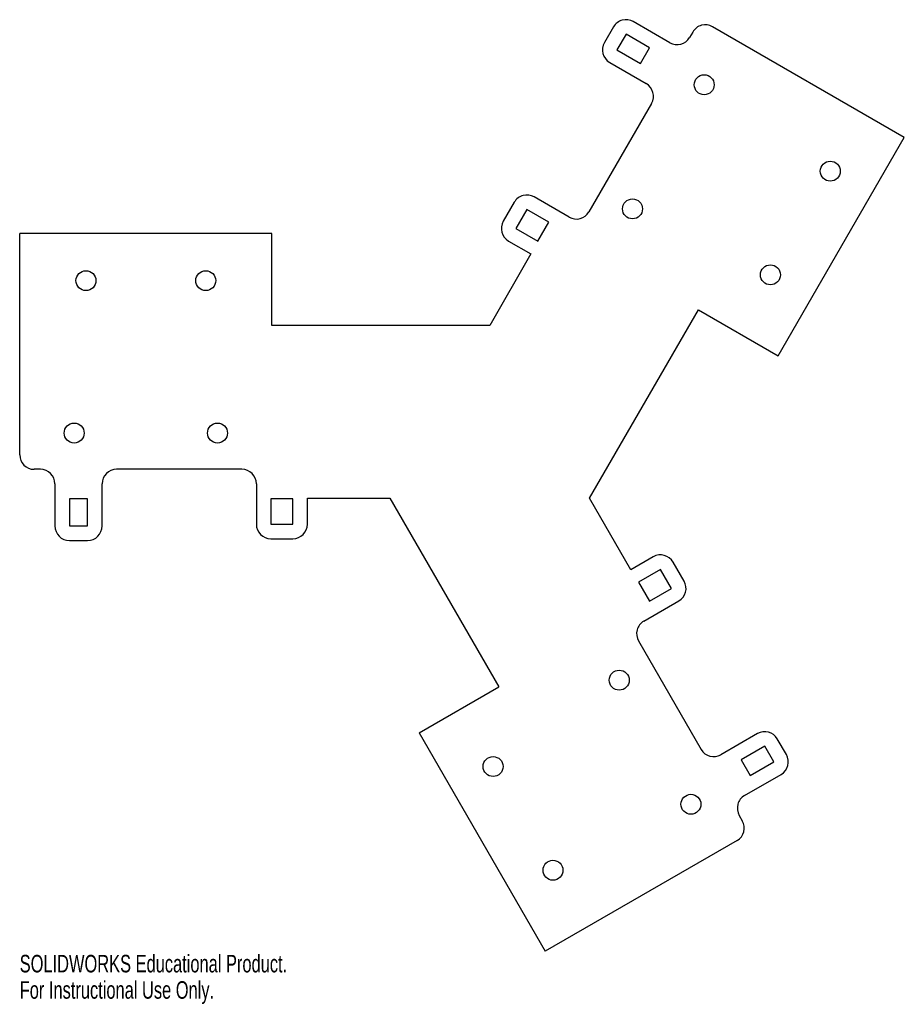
# Model space of a CAD drawing. Header units: millimetres. Extents: x -9 to 235, y -162 to 109.
import ezdxf

# ---------------------------------------------------------------- set-up
doc = ezdxf.new("R2010")
doc.units = ezdxf.units.MM
doc.styles.add('SLDTEXTSTYLE0', font='TXT', dxfattribs={"width": 0.7})

msp = doc.modelspace()

# ---------------------------------------------------------------- linework, layer by layer
at = {"color": 7, "linetype": 'Continuous', "lineweight": 25}
for p, q in [((170.58, 103.11), (160.52, 108.92)), ((155.05, 107.46), (152.55, 103.13)), ((176.9, 106.05), (176.05, 104.58)), ((235.19, 77.01), (182.36, 107.51)), ((158.52, 105.46), (156.02, 101.13)), ((165.01, 101.71), (158.52, 105.46)), ((156.02, 101.13), (162.51, 97.38)), ((162.51, 97.38), (165.01, 101.71)), ((154.02, 97.66), (164.08, 91.85)), ((165.55, 86.39), (148.3, 56.51)), ((200.44, 16.82), (235.19, 77.01)), ((142.83, 55.05), (133.2, 60.61)), ((127.74, 59.14), (124.71, 53.91)), ((131.2, 57.14), (128.18, 51.91)), ((137.26, 53.64), (131.2, 57.14)), ((128.18, 51.91), (134.24, 48.41)), ((134.24, 48.41), (137.26, 53.64)), ((-8.52, -10.47), (-8.52, 50.53)), ((60.98, 50.53), (-8.52, 50.53)), ((60.98, 25.2), (60.98, 50.53)), ((126.18, 48.44), (132.34, 44.88)), ((132.34, 44.88), (120.98, 25.2)), ((148.5, -22.47), (178.5, 29.49)), ((178.5, 29.49), (200.44, 16.82)), ((120.98, 25.2), (60.98, 25.2)), ((-2.82, -14.47), (-4.52, -14.47)), ((52.68, -14.47), (18.18, -14.47)), ((1.18, -18.47), (1.18, -30.09)), ((14.18, -30.09), (14.18, -18.47)), ((56.68, -18.47), (56.68, -29.59)), ((10.18, -22.59), (5.18, -22.59)), ((5.18, -22.59), (5.18, -30.09)), ((10.18, -30.09), (10.18, -22.59)), ((66.73, -22.59), (60.68, -22.59)), ((60.68, -22.59), (60.68, -29.59)), ((66.73, -29.59), (66.73, -22.59)), ((70.73, -22.47), (93.46, -22.47)), ((70.73, -29.59), (70.73, -22.47)), ((93.46, -22.47), (123.46, -74.43)), ((159.87, -42.16), (148.5, -22.47)), ((60.68, -29.59), (66.73, -29.59)), ((5.18, -30.09), (10.18, -30.09)), ((5.18, -34.09), (10.18, -34.09)), ((60.68, -33.59), (66.73, -33.59)), ((166.03, -38.6), (159.87, -42.16)), ((174.52, -45.3), (171.5, -40.06)), ((168.03, -42.06), (161.97, -45.56)), ((171.06, -47.3), (168.03, -42.06)), ((161.97, -45.56), (164.99, -50.8)), ((164.99, -50.8), (171.06, -47.3)), ((163.43, -56.32), (173.06, -50.76)), ((161.96, -61.79), (179.21, -91.67)), ((101.52, -87.1), (123.46, -74.43)), ((101.52, -87.1), (136.27, -147.29)), ((194.74, -87.32), (184.68, -93.13)), ((202.7, -93.11), (200.2, -88.78)), ((196.74, -90.78), (190.24, -94.53)), ((199.24, -95.11), (196.74, -90.78)), ((190.24, -94.53), (192.74, -98.86)), ((192.74, -98.86), (199.24, -95.11)), ((191.18, -104.39), (201.24, -98.58)), ((189.71, -109.85), (190.56, -111.32)), ((189.1, -116.79), (136.27, -147.29))]:
    msp.add_line(p, q, dxfattribs=at)
for centre in [(180.06, 91.52), (214.8, 67.71), (160.31, 57.31), (198.3, 39.13), (9.73, 37.53), (42.73, 37.53), (6.48, -4.47), (45.98, -4.47), (156.65, -72.59), (121.9, -96.4), (176.4, -106.8), (138.4, -124.98)]:
    msp.add_circle(centre, 2.75, dxfattribs=at)
for centre, start, end in [((158.52, 105.46), 60, 150), ((180.36, 104.05), 60, 150), ((172.58, 106.58), 240, 330), ((156.02, 101.13), 150, 240), ((162.08, 88.39), 330, 60), ((131.2, 57.14), 60, 150), ((144.83, 58.51), 240, 330), ((128.18, 51.91), 150, 240), ((-4.52, -10.47), 180, 270), ((-2.82, -18.47), 0, 90), ((18.18, -18.47), 90, 180), ((52.68, -18.47), 0, 90), ((60.68, -29.59), 180, 270), ((66.73, -29.59), 270, 0), ((5.18, -30.09), 180, 270), ((10.18, -30.09), 270, 0), ((168.03, -42.06), 30, 120), ((171.06, -47.3), 300, 30), ((165.43, -59.79), 120, 210), ((196.74, -90.78), 30, 120), ((182.68, -89.67), 210, 300), ((199.24, -95.11), 300, 30), ((193.18, -107.85), 120, 210), ((187.1, -113.32), 300, 30)]:
    msp.add_arc(centre, 4, start, end, dxfattribs=at)

# ---------------------------------------------------------------- texts
at = {"color": 7, "linetype": 'Continuous', "char_height": 4.8336, "attachment_point": 1, "style": 'SLDTEXTSTYLE0'}
for s, insert in [('SOLIDWORKS Educational Product.', (-8.52, -148.31)), ('For Instructional Use Only.', (-8.52, -155.56))]:
    msp.add_mtext(s, dxfattribs=dict(at, insert=insert))

doc.saveas('drawing.dxf')
